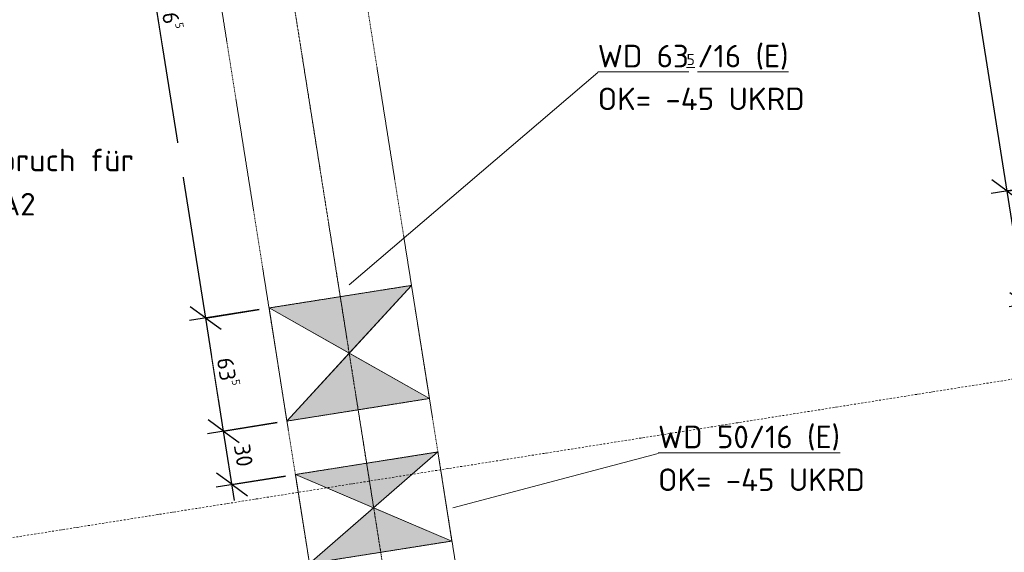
# Model space of a CAD drawing. Header units: millimetres. Extents: x 1523 to 74793, y -36705 to 10268.
# Tile 15 of 48: x 27137 to 32596, y -18457 to -15503. Entities that reach past the tile are written whole.
import ezdxf

# ---------------------------------------------------------------- set-up
doc = ezdxf.new("R2010")
doc.units = ezdxf.units.MM
doc.linetypes.add('IMPORT-STRICHPUNKT _7_', pattern=[20, 10, -5, 0, -5])
doc.linetypes.add('IMPORT-VERDECKT _8_', pattern=[7.5, 5, -2.5])
for name, color, linetype, lineweight, true_color in [('90 A--Achsraster _1_50_', 7, 'IMPORT-STRICHPUNKT _7_', 13, 0x656565), ('AD', 1, 'Continuous', 13, 0xff0000), ('Neubau_20 A--Träger _ Deckenkonstruktion', 7, 'IMPORT-VERDECKT _8_', 13, 0x656565), ('Xref_706_5_--_ÜP_01_000_18_Übersichtsplan OG1_IFC 2025_01_13_dwg', 7, 'Continuous', 13, 0x767676)]:
    doc.layers.add(name, color=color, linetype=linetype, lineweight=lineweight, true_color=true_color)
for name, color, linetype, lineweight in [('AD_Detail', 7, 'Continuous', 13), ('Ax-50_BM-Bem', 7, 'Continuous', 9), ('Ax_BM-Bem', 7, 'Continuous', 9), ('GB_HLS-OBJ', 7, 'Continuous', 18), ('M-EQPM-___-IDEN', 7, 'Continuous', 9), ('Text', 7, 'Continuous', 9)]:
    doc.layers.add(name, color=color, linetype=linetype, lineweight=lineweight)
doc.styles.add('ISOCPEUR', font='isocpeur.ttf', dxfattribs={"height": 125})
doc.styles.add('ISOCPEUR_2', font='isocpeur.ttf', dxfattribs={"height": 90})
doc.styles.add('ISOCPEUR_3', font='isocpeur.ttf', dxfattribs={"height": 62.5})
doc.dimstyles.new('KI_1_8_mm_Isocpeur__cm_m__Aufrundung_auf_5_mm_ELT_Gesamtbemaßung', dxfattribs={"dimscale": 304.8, "dimtxt": 89.638306, "dimasz": 0.492126, "dimexe": 0.295276, "dimexo": 0.0625, "dimgap": 0.049213, "dimtad": 1, "dimdec": 1, "dimlfac": 0.1, "dimrnd": 0.5, "dimdsep": 46, "dimtxsty": 'ISOCPEUR_2', "dimblk1": 'OBLIQUE', "dimblk2": 'OBLIQUE', "dimsah": 1, "dimcen": 0.09, "dimdle": 0.295276, "dimadec": 0, "dimazin": 0, "dimtfac": 1, "dimtdec": 4, "dimtix": 1, "dimtmove": 0, "dimatfit": 3, "dimfxl": 0.984252, "dimfxlon": 1, "dimtvp": 1, "dimtfill": 1, "dimtolj": 1, "dimtzin": 0, "dimlwd": 25, "dimlwe": 25, "dimarcsym": 2})
doc.dimstyles.new('KI_1_8_mm_Isocpeur__cm_m__Aufrundung_auf_5_mm_ELT_Gesamtbemaßung_1', dxfattribs={"dimscale": 304.8, "dimtxt": 89.638306, "dimasz": 0.492126, "dimexe": 0.295276, "dimexo": 0.0625, "dimgap": 0.049213, "dimtad": 1, "dimlfac": 0.001, "dimrnd": 0.005, "dimzin": 0, "dimdsep": 46, "dimtxsty": 'ISOCPEUR_2', "dimblk1": 'OBLIQUE', "dimblk2": 'OBLIQUE', "dimsah": 1, "dimcen": 0.09, "dimdle": 0.295276, "dimadec": 0, "dimazin": 0, "dimtfac": 1, "dimtdec": 4, "dimtix": 1, "dimtmove": 0, "dimatfit": 3, "dimfxl": 0.984252, "dimfxlon": 1, "dimtvp": 1, "dimtfill": 1, "dimtolj": 1, "dimtzin": 0, "dimlwd": 25, "dimlwe": 25, "dimarcsym": 2})

# ---------------------------------------------------------------- blocks, each defined once
blk = doc.blocks.new('SuD_WD_RB Allgemein - SuD_WD_RB Allgemein-37359849-SuD_1_OG gesamt Plot  - Blatt 2')
at = {"layer": 'AD', "lineweight": 18}
blk.add_hatch(color=256, dxfattribs=at).paths.add_polyline_path([(-800.1, -317.5), (0, -317.5), (-400.1, 0)])
at = {"layer": 'AD_Detail', "lineweight": 18, "true_color": 0xff0000}
blk.add_hatch(color=1, dxfattribs=at).paths.add_polyline_path([(-400.1, 0), (0, 317.5), (-800.1, 317.5)])
at = {"layer": 'AD', "color": 7}
for p, q in [((-800.1, -317.5), (0, 317.5)), ((-800.1, 317.5), (0, -317.5)), ((-800.1, -317.5), (-800.1, 317.5)), ((-800.1, 317.5), (0, 317.5)), ((0, 317.5), (0, -317.5)), ((0, -317.5), (-800.1, -317.5))]:
    blk.add_line(p, q, dxfattribs=at)
at = {"layer": 'AD_Detail'}
for p, q in [((0, 317.5), (-800.1, 317.5)), ((-800.1, 317.5), (-400.1, 0)), ((-400.1, 0), (0, 317.5)), ((-400.1, 0), (-800.1, -317.5)), ((0, -317.5), (-400.1, 0)), ((-800.1, -317.5), (0, -317.5))]:
    blk.add_line(p, q, dxfattribs=at)
blk = doc.blocks.new('SuD_WD_RB Allgemein - SuD_WD_RB Allgemein-37495213-SuD_1_OG gesamt Plot  - Blatt 2')
at = {"layer": 'AD', "lineweight": 18}
blk.add_hatch(color=256, dxfattribs=at).paths.add_polyline_path([(-800.1, -250), (0, -250), (-400.1, 0)])
at = {"layer": 'AD_Detail', "lineweight": 18, "true_color": 0xff0000}
blk.add_hatch(color=1, dxfattribs=at).paths.add_polyline_path([(-400.1, 0), (0, 250), (-800.1, 250)])
at = {"layer": 'AD', "color": 7}
for p, q in [((-800.1, -250), (0, 250)), ((-800.1, 250), (0, -250)), ((-800.1, -250), (-800.1, 250)), ((-800.1, 250), (0, 250)), ((0, 250), (0, -250)), ((0, -250), (-800.1, -250))]:
    blk.add_line(p, q, dxfattribs=at)
at = {"layer": 'AD_Detail'}
for p, q in [((0, 250), (-800.1, 250)), ((-800.1, 250), (-400.1, 0)), ((-400.1, 0), (0, 250)), ((-400.1, 0), (-800.1, -250)), ((0, -250), (-400.1, 0)), ((-800.1, -250), (0, -250))]:
    blk.add_line(p, q, dxfattribs=at)
blk = doc.blocks.new('Xref_706_5_--_ÜP_01_000_15_Übersichtsplan OG1_IFC 2024_08_01_dwg_Standard-Rastermarker_7-V1-SuD_1_OG gesamt Plot  - Blatt 2')
at = {"layer": '90 A--Achsraster _1_50_', "color": 9, "true_color": 0xcbcbcb}
blk.add_line((37913.6, 0), (93092.8, 0), dxfattribs=at)
blk = doc.blocks.new('Xref_706_5_--_ÜP_01_000_15_Übersichtsplan OG1_IFC 2024_08_01_dwg_Standard-Rastermarker_12-V4-SuD_1_OG gesamt Plot  - Blatt 2')
at = {"layer": '90 A--Achsraster _1_50_', "color": 9, "true_color": 0xcbcbcb}
blk.add_line((0, 0), (28500, 0), dxfattribs=at)
blk = doc.blocks.new('Xref_706_5_--_ÜP_01_000_18_Übersichtsplan OG1_IFC 2025_01_13_dwg-35464460-SuD_1_OG gesamt Plot  - Blatt 2')
at = {"layer": 'Neubau_20 A--Träger _ Deckenkonstruktion', "linetype": 'Continuous', "true_color": 0xededed}
for points in [[(14512.9, -61202.5), (14512.9, -61202.4), (14474.8, -61278.4)], [(13790.8, -62073.4), (13790.8, -62073.3), (13437.5, -61704.7)]]:
    blk.add_hatch(color=7, dxfattribs=at).paths.add_polyline_path(points)
at = {"layer": 'Neubau_20 A--Träger _ Deckenkonstruktion', "color": 9, "true_color": 0xcbcbcb}
blk.add_line((9422.5, -62079.6), (17756.2, -61301.2), dxfattribs=at)
at = {"layer": 'Neubau_20 A--Träger _ Deckenkonstruktion', "color": 9, "true_color": 0xcbcbcb, "flags": 128}
for points in [[(14089.5, -62045.5), (14587.3, -61999), (14512.9, -61202.4), (17719, -60903)], [(14512.9, -61202.4), (14015.1, -61248.9), (14089.5, -62045.5), (13790.8, -62073.4)], [(14015.1, -61248.9), (13716.4, -61276.8), (13084.1, -61335.9), (13158.5, -62132.4), (9459.7, -62477.9), (9385.3, -61681.4), (13084.1, -61335.9)], [(13158.5, -62132.4), (13790.8, -62073.4), (13716.4, -61276.8)]]:
    blk.add_lwpolyline(points, dxfattribs=at)
for name, p, rotation in [('Xref_706_5_--_ÜP_01_000_15_Übersichtsplan OG1_IFC 2024_08_01_dwg_Standard-Rastermarker_7-V1-SuD_1_OG gesamt Plot  - Blatt 2', (18705.3, -110386.7), 95.33628353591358), ('Xref_706_5_--_ÜP_01_000_15_Übersichtsplan OG1_IFC 2024_08_01_dwg_Standard-Rastermarker_12-V4-SuD_1_OG gesamt Plot  - Blatt 2', (30807.5, -60082.2), 185.3362835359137)]:
    blk.add_blockref(name, p, dxfattribs=dict(rotation=rotation))
blk = doc.blocks.new('DIMBLOCK7-SuD_1_OG gesamt Plot  - Blatt 2')
at = {"layer": 'Ax-50_BM-Bem', "lineweight": 25}
for p, q in [((28563.7, -17737.8), (28178.5, -17798.9)), ((28267.4, -17784.8), (28181.6, -17722.4)), ((28267.4, -17784.8), (28563.7, -17737.8)), ((28328.4, -18170), (28267.4, -17784.8)), ((28267.4, -17784.8), (28353.2, -17847.1)), ((28610.6, -18034.1), (28225.4, -18095.2)), ((28314.3, -18081.1), (28228.5, -18018.7)), ((28314.3, -18081.1), (28610.6, -18034.1)), ((28314.3, -18081.1), (28400.1, -18143.4))]:
    blk.add_line(p, q, dxfattribs=at)
at = {"layer": 'Ax-50_BM-Bem', "color": 0, "lineweight": 25, "insert": (28412, -17850.2), "char_height": 90, "width": 150.589, "attachment_point": 1, "rotation": 279, "line_spacing_factor": 1.149209, "style": 'ISOCPEUR_2', "bg_fill": 3, "box_fill_scale": 1.25, "bg_fill_color": 256, "bg_fill_true_color": 13158600, "bg_fill_transparency": 0}
blk.add_mtext('30', dxfattribs=at)
blk = doc.blocks.new('_Oblique')
at = {"color": 0, "linetype": 'ByBlock', "lineweight": -2}
blk.add_line((-0.5, -0.5), (0.5, 0.5), dxfattribs=at)
blk = doc.blocks.new('DIMBLOCK8-SuD_1_OG gesamt Plot  - Blatt 2')
at = {"layer": 'Ax-50_BM-Bem', "lineweight": 25}
for p, q in [((28464.4, -17110.7), (28079.2, -17171.7)), ((28168, -17157.6), (28082.2, -17095.2)), ((28168, -17157.6), (28464.4, -17110.7)), ((28267.4, -17784.8), (28168, -17157.6)), ((28168, -17157.6), (28253.9, -17219.9)), ((28563.7, -17737.8), (28178.5, -17798.9)), ((28267.4, -17784.8), (28181.6, -17722.4)), ((28267.4, -17784.8), (28563.7, -17737.8)), ((28267.4, -17784.8), (28353.2, -17847.1))]:
    blk.add_line(p, q, dxfattribs=at)
at = {"layer": 'Ax-50_BM-Bem', "color": 0, "lineweight": 25, "insert": (28335.6, -17367.7), "char_height": 90, "width": 201.144, "attachment_point": 1, "rotation": 279, "line_spacing_factor": 1.149209, "style": 'ISOCPEUR_2', "bg_fill": 3, "box_fill_scale": 1.25, "bg_fill_color": 256, "bg_fill_true_color": 13158600, "bg_fill_transparency": 0}
blk.add_mtext('63\\A2\\H0.5x;\\S5^  ;\\H2x;', dxfattribs=at)
blk = doc.blocks.new('DIMBLOCK9-SuD_1_OG gesamt Plot  - Blatt 2')
at = {"layer": 'Ax-50_BM-Bem', "lineweight": 25}
for p, q in [((28168, -17157.6), (27611.9, -13646.3)), ((27626, -13735.2), (27540.2, -13672.9)), ((27329.7, -13782.1), (27714.9, -13721.1)), ((27626, -13735.2), (27329.7, -13782.1)), ((27626, -13735.2), (27711.8, -13797.6)), ((28464.4, -17110.7), (28079.2, -17171.7)), ((28168, -17157.6), (28082.2, -17095.2)), ((28168, -17157.6), (28464.4, -17110.7)), ((28168, -17157.6), (28253.9, -17219.9))]:
    blk.add_line(p, q, dxfattribs=at)
at = {"layer": 'Ax-50_BM-Bem', "color": 0, "lineweight": 25, "insert": (28006.8, -15292), "char_height": 90, "width": 324.843, "attachment_point": 1, "rotation": 279, "line_spacing_factor": 1.149209, "style": 'ISOCPEUR_2', "bg_fill": 3, "box_fill_scale": 1.25, "bg_fill_color": 256, "bg_fill_true_color": 13158600, "bg_fill_transparency": 0}
blk.add_mtext('3,46\\A2\\H0.5x;\\S5^  ;\\H2x;', dxfattribs=at)
blk = doc.blocks.new('DIMBLOCK11-SuD_1_OG gesamt Plot  - Blatt 2')
at = {"layer": 'Ax-50_BM-Bem', "lineweight": 25}
for p, q in [((32909, -16406.7), (32523.8, -16467.7)), ((32612.6, -16453.6), (32526.8, -16391.3)), ((32612.6, -16453.6), (32909, -16406.7)), ((32712, -17080.8), (32612.6, -16453.6)), ((32612.6, -16453.6), (32698.5, -16516)), ((33008.3, -17033.9), (32623.1, -17094.9)), ((32712, -17080.8), (32626.2, -17018.5)), ((32712, -17080.8), (33008.3, -17033.9)), ((32712, -17080.8), (32797.8, -17143.2))]:
    blk.add_line(p, q, dxfattribs=at)
at = {"layer": 'Ax-50_BM-Bem', "color": 0, "lineweight": 25, "insert": (32780.2, -16663.7), "char_height": 90, "width": 201.144, "attachment_point": 1, "rotation": 279, "line_spacing_factor": 1.149209, "style": 'ISOCPEUR_2', "bg_fill": 3, "box_fill_scale": 1.25, "bg_fill_color": 256, "bg_fill_true_color": 13158600, "bg_fill_transparency": 0}
blk.add_mtext('63\\A2\\H0.5x;\\S5^  ;\\H2x;', dxfattribs=at)
blk = doc.blocks.new('DIMBLOCK12-SuD_1_OG gesamt Plot  - Blatt 2')
at = {"layer": 'Ax-50_BM-Bem', "lineweight": 25}
for p, q in [((32070.6, -13031.3), (31984.8, -12968.9)), ((32612.6, -16453.6), (32056.5, -12942.4)), ((31774.3, -13078.2), (32159.5, -13017.2)), ((32070.6, -13031.3), (31774.3, -13078.2)), ((32070.6, -13031.3), (32156.4, -13093.6)), ((32909, -16406.7), (32523.8, -16467.7)), ((32612.6, -16453.6), (32526.8, -16391.3)), ((32612.6, -16453.6), (32909, -16406.7)), ((32612.6, -16453.6), (32698.5, -16516))]:
    blk.add_line(p, q, dxfattribs=at)
at = {"layer": 'Ax-50_BM-Bem', "color": 0, "lineweight": 25, "insert": (32451.4, -14588), "char_height": 90, "width": 324.843, "attachment_point": 1, "rotation": 279, "line_spacing_factor": 1.149209, "style": 'ISOCPEUR_2', "bg_fill": 3, "box_fill_scale": 1.25, "bg_fill_color": 256, "bg_fill_true_color": 13158600, "bg_fill_transparency": 0}
blk.add_mtext('3,46\\A2\\H0.5x;\\S5^  ;\\H2x;', dxfattribs=at)

msp = doc.modelspace()

# ---------------------------------------------------------------- linework, layer by layer
at = {"layer": 'M-EQPM-___-IDEN'}
for p, q in [((28963.946, -16973.555), (30342.002, -15797.191)), ((29537.875, -18209.833), (30676.47, -17908.939))]:
    msp.add_line(p, q, dxfattribs=at)

# ---------------------------------------------------------------- block references
at = {"layer": 'GB_HLS-OBJ', "rotation": 9.000000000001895}
for name, p in [('SuD_WD_RB Allgemein - SuD_WD_RB Allgemein-37359849-SuD_1_OG gesamt Plot  - Blatt 2', (29359.091, -17290.406)), ('SuD_WD_RB Allgemein - SuD_WD_RB Allgemein-37495213-SuD_1_OG gesamt Plot  - Blatt 2', (29494.659, -18147.248))]:
    msp.add_blockref(name, p, dxfattribs=at)
at = {"layer": 'Xref_706_5_--_ÜP_01_000_18_Übersichtsplan OG1_IFC 2025_01_13_dwg', "color": 9, "true_color": 0xcbcbcb, "rotation": 273.6637164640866}
msp.add_blockref('Xref_706_5_--_ÜP_01_000_18_Übersichtsplan OG1_IFC 2025_01_13_dwg-35464460-SuD_1_OG gesamt Plot  - Blatt 2', (89683.753, 0.01), dxfattribs=at)

# ---------------------------------------------------------------- texts
at = {"layer": 'M-EQPM-___-IDEN', "color": 1, "true_color": 0xff0000, "attachment_point": 1}
for s, insert, char_height, width, style in [('\\LWD 63', (30342.002, -15642.829), 125, 597.25719, 'ISOCPEUR'), ('\\L/16 (E)', (30894.32, -15642.829), 125, 613.29094, 'ISOCPEUR'), ('\\L\\L5', (30834.789, -15692.833), 62.5, 72.15187, 'ISOCPEUR_3'), ('OK= -45 UKRD', (30342.002, -15880.093), 125, 1350.84344, 'ISOCPEUR'), ('\\LWD 50/16 (E)', (30676.47, -17754.577), 125, 1210.54812, 'ISOCPEUR'), ('OK= -45 UKRD', (30676.47, -17991.841), 125, 1350.84344, 'ISOCPEUR')]:
    msp.add_mtext(s, dxfattribs=dict(at, insert=insert, char_height=char_height, width=width, style=style))

# ---------------------------------------------------------------- next in the draw order: texts
at = {"layer": 'Text', "color": 1, "true_color": 0xff0000, "insert": (26055.089, -16463.982), "char_height": 125, "width": 1410.97, "attachment_point": 1, "style": 'ISOCPEUR', "bg_fill": 3, "box_fill_scale": 1.25, "bg_fill_color": 256, "bg_fill_true_color": 13158600, "bg_fill_transparency": 0}
msp.add_mtext('optionale NEA2', dxfattribs=at)

# ---------------------------------------------------------------- next in the draw order: dimensions: what is measured, and where the dimension line sits
at = {"layer": 'Ax_BM-Bem', "lineweight": 25}
dim = msp.add_linear_dim(base=(32612.646, -16453.636), p1=(33008.288, -17033.888), p2=(32908.952, -16406.706), angle=279, text='\\A1;63\\Q;{\\A1;{\\H0.5x;\\S5^ ;}}', dimstyle='KI_1_8_mm_Isocpeur__cm_m__Aufrundung_auf_5_mm_ELT_Gesamtbemaßung', override={"dimpost": '<>', "dimfxl": 635}, dxfattribs=at)
dim.commit()
dim.dimension.update_dxf_attribs({"geometry": 'DIMBLOCK11-SuD_1_OG gesamt Plot  - Blatt 2', "text_midpoint": (32721.575, -16757.841)})
dim = msp.add_linear_dim(base=(28267.384, -17784.773), p1=(28610.621, -18034.15), p2=(28563.691, -17737.843), angle=279, dimstyle='KI_1_8_mm_Isocpeur__cm_m__Aufrundung_auf_5_mm_ELT_Gesamtbemaßung', override={"dimpost": '<>', "dimfxl": 300}, dxfattribs=at)
dim.commit()
dim.dimension.update_dxf_attribs({"geometry": 'DIMBLOCK7-SuD_1_OG gesamt Plot  - Blatt 2', "text_midpoint": (28350.111, -17923.541)})

# ---------------------------------------------------------------- next in the draw order: dimensions: what is measured, and where the dimension line sits
for base, p1, p2, text, dimstyle, override, picture, middle in [((32070.595, -13031.262), (32908.952, -16406.706), (31774.288, -13078.192), '\\A1;3,46\\Q;{\\A1;{\\H0.5x;\\S5^ ;}}', 'KI_1_8_mm_Isocpeur__cm_m__Aufrundung_auf_5_mm_ELT_Gesamtbemaßung_1', {"dimpost": '<>', "dimfxl": 3516.598435}, 'DIMBLOCK12-SuD_1_OG gesamt Plot  - Blatt 2', (32409.771, -14731.655)), ((28168.048, -17157.591), (28563.691, -17737.843), (28464.355, -17110.661), '\\A1;63\\Q;{\\A1;{\\H0.5x;\\S5^ ;}}', 'KI_1_8_mm_Isocpeur__cm_m__Aufrundung_auf_5_mm_ELT_Gesamtbemaßung', {"dimpost": '<>', "dimfxl": 635}, 'DIMBLOCK8-SuD_1_OG gesamt Plot  - Blatt 2', (28276.977, -17461.796))]:
    dim = msp.add_linear_dim(base=base, p1=p1, p2=p2, angle=279, text=text, dimstyle=dimstyle, override=override, dxfattribs=at)
    dim.commit()
    dim.dimension.update_dxf_attribs({"geometry": picture, "text_midpoint": middle})

# ---------------------------------------------------------------- next in the draw order: dimensions: what is measured, and where the dimension line sits
dim = msp.add_linear_dim(base=(27625.997, -13735.217), p1=(28464.355, -17110.661), p2=(27329.691, -13782.147), angle=279, text='\\A1;3,46\\Q;{\\A1;{\\H0.5x;\\S5^ ;}}', dimstyle='KI_1_8_mm_Isocpeur__cm_m__Aufrundung_auf_5_mm_ELT_Gesamtbemaßung_1', override={"dimpost": '<>', "dimfxl": 3516.598435}, dxfattribs=at)
dim.commit()
dim.dimension.update_dxf_attribs({"geometry": 'DIMBLOCK9-SuD_1_OG gesamt Plot  - Blatt 2', "text_midpoint": (27965.173, -15435.61)})

# ---------------------------------------------------------------- next in the draw order: texts
at = {"layer": 'Text', "color": 1, "true_color": 0xff0000, "insert": (26055.089, -16219.242), "char_height": 125, "width": 2140.50562, "attachment_point": 1, "style": 'ISOCPEUR', "bg_fill": 3, "box_fill_scale": 1.25, "bg_fill_color": 256, "bg_fill_true_color": 13158600, "bg_fill_transparency": 0}
msp.add_mtext('Deckendurchbruch für ', dxfattribs=at)

doc.saveas('drawing.dxf')
